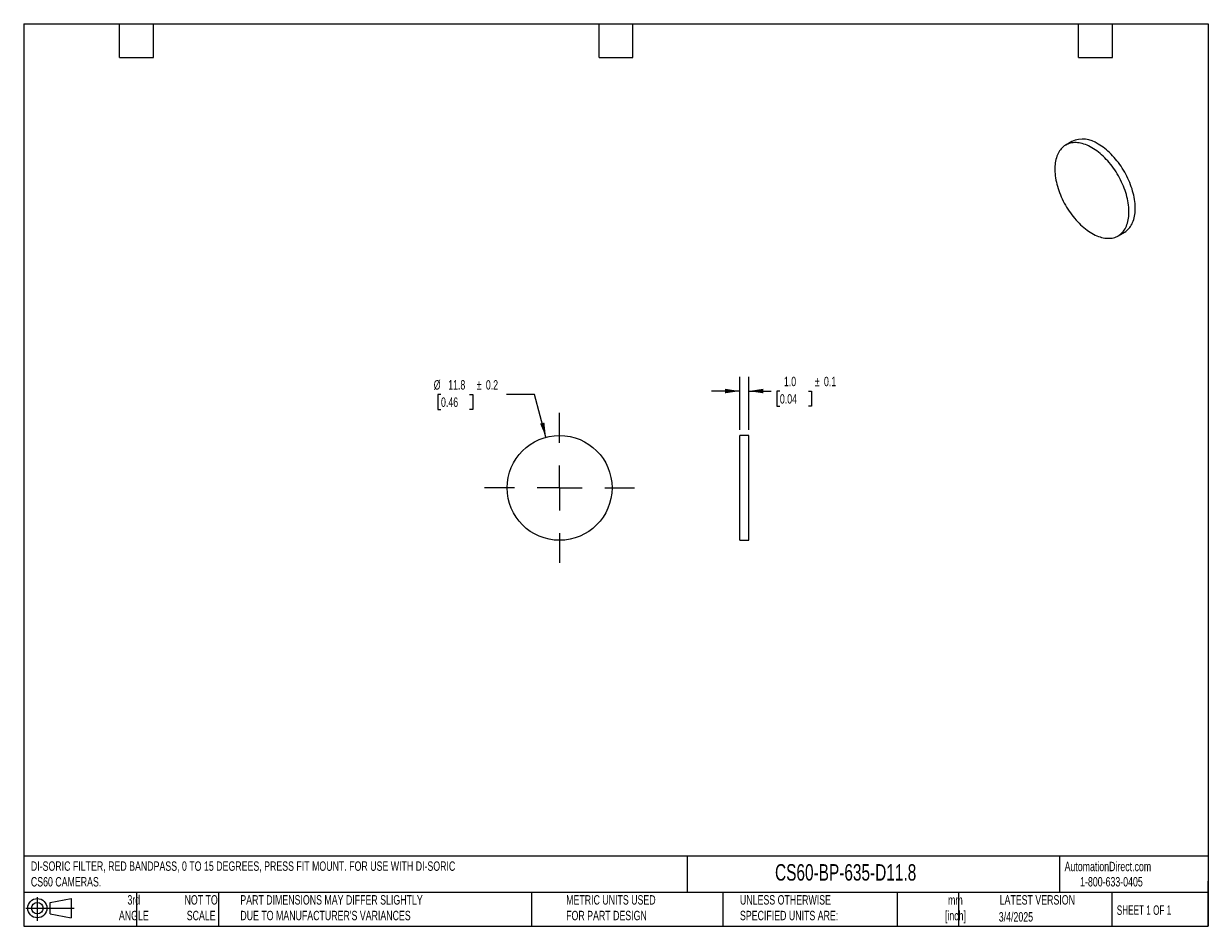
# Model space of a CAD drawing. Header units: millimetres. Extents: x 3 to 137, y 3 to 105.
import ezdxf

# ---------------------------------------------------------------- set-up
doc = ezdxf.new("R2010")
doc.units = ezdxf.units.MM
doc.header["$LTSCALE"] = 0.5
doc.linetypes.add('CENTERX2', pattern=[20.32, 12.7, -2.54, 2.54, -2.54])
doc.layers.add('CENTER', color=40, linetype='CENTERX2')
doc.layers.add('DIMENSIONS', color=140, linetype='Continuous', lineweight=25)
doc.layers.add('TEXT', color=140, linetype='Continuous', lineweight=25)
doc.styles.add('SLDTEXTSTYLE0', font='TXT', dxfattribs={"width": 0.7})
doc.styles.add('SLDTEXTSTYLE1', font='TXT', dxfattribs={"width": 0.65})
doc.dimstyles.new('SLDDIMSTYLE0', dxfattribs={"dimtxt": 1.079004, "dimasz": 1.651, "dimexe": 0, "dimexo": 0.0625, "dimgap": 0.269751, "dimtad": 0, "dimtih": 1, "dimtoh": 1, "dimrnd": 1e-09, "dimzin": 12, "dimdsep": 46, "dimtxsty": 'SLDTEXTSTYLE0', "dimsah": 1, "dimcen": 0, "dimadec": 0, "dimazin": 3, "dimtfac": 1, "dimtofl": 0, "dimtmove": 0, "dimatfit": 3, "dimfxl": 0, "dimfrac": 2, "dimtolj": 1, "dimtzin": 12, "dimarcsym": 0})
doc.dimstyles.new('SLDDIMSTYLE1', dxfattribs={"dimtxt": 1.079004, "dimasz": 1.651, "dimexe": 0, "dimexo": 0.0625, "dimgap": 0.269751, "dimtad": 0, "dimtih": 1, "dimtoh": 1, "dimrnd": 1e-09, "dimzin": 4, "dimdsep": 46, "dimtxsty": 'SLDTEXTSTYLE0', "dimsah": 1, "dimcen": 0.09, "dimadec": 0, "dimazin": 1, "dimtfac": 1, "dimtmove": 0, "dimatfit": 0, "dimfxl": 0, "dimfrac": 2, "dimtolj": 1, "dimtzin": 12, "dimarcsym": 0})

# ---------------------------------------------------------------- blocks, each defined once
blk = doc.blocks.new('Block11')
at = {"color": 7, "linetype": 'Continuous', "lineweight": 18}
for p, q in [((0, 1.44), (5.44, 1.44)), ((1.29, 2.66), (1.29, 0)), ((2.74, 2.08), (5.09, 2.52)), ((2.74, 0.8), (2.74, 2.08)), ((5.09, 2.52), (5.09, 0.37)), ((2.74, 0.8), (5.09, 0.37))]:
    blk.add_line(p, q, dxfattribs=at)
for radius in [1.08, 0.643]:
    blk.add_circle((1.29, 1.44), radius, dxfattribs=at)
blk = doc.blocks.new('Block12')
at = {"color": 7, "linetype": 'Continuous'}
blk.add_blockref('Block11', (0, 0), dxfattribs=at)
blk = doc.blocks.new('_D')
at = {"layer": 'DIMENSIONS'}
for p, q in [((50.15, 63.05), (49.78, 63.05)), ((49.78, 63.05), (49.78, 61.33)), ((53.35, 63.05), (53.72, 63.05)), ((53.72, 63.05), (53.72, 61.33)), ((60.68, 63.05), (57.51, 63.05)), ((61.97, 58.22), (60.68, 63.05)), ((49.78, 61.33), (50.15, 61.33)), ((53.72, 61.33), (53.35, 61.33))]:
    blk.add_line(p, q, dxfattribs=at)
blk.add_solid([(61.97, 58.22), (61.79, 59.88), (61.3, 59.75)], dxfattribs=at)
at = {"layer": 'DIMENSIONS', "char_height": 1.058, "attachment_point": 1, "style": 'SLDTEXTSTYLE0'}
for s, insert in [('%%c', (49.33, 64.65)), ('11.8', (50.96, 64.65)), ('%%p', (54.17, 64.65)), ('0.2', (55.2, 64.65)), ('0.46', (50.15, 62.7))]:
    blk.add_mtext(s, dxfattribs=dict(at, insert=insert))
blk = doc.blocks.new('SW_CENTERMARKSYMBOL_0')
at = {"layer": 'CENTER', "color": 0}
for p, q in [((0, 5.08), (0, 8.44)), ((0, 0), (0, 2.54)), ((-5.08, 0), (-8.44, 0)), ((0, 0), (-2.54, 0)), ((0, 0), (0, -2.54)), ((0, 0), (2.54, 0)), ((5.08, 0), (8.44, 0)), ((0, -5.08), (0, -8.44))]:
    blk.add_line(p, q, dxfattribs=at)
blk = doc.blocks.new('_D_1')
at = {"layer": 'DIMENSIONS'}
for p, q in [((83.79, 59.06), (83.79, 65.01)), ((84.79, 59.06), (84.79, 65.01)), ((83.79, 63.42), (80.61, 63.42)), ((84.79, 63.42), (87.33, 63.42)), ((88.3, 63.42), (87.94, 63.42)), ((87.94, 63.42), (87.94, 61.71)), ((91.51, 63.42), (91.87, 63.42)), ((91.87, 63.42), (91.87, 61.71)), ((87.94, 61.71), (88.3, 61.71)), ((91.87, 61.71), (91.51, 61.71))]:
    blk.add_line(p, q, dxfattribs=at)
for points in [[(83.79, 63.42), (82.13, 63.68), (82.13, 63.17)], [(84.79, 63.42), (86.44, 63.17), (86.44, 63.68)]]:
    blk.add_solid(points, dxfattribs=at)
at = {"layer": 'DIMENSIONS', "char_height": 1.058, "attachment_point": 1, "style": 'SLDTEXTSTYLE0'}
for s, insert in [('1.0', (88.75, 65.03)), ('%%p', (92.23, 65.03)), ('0.1', (93.26, 65.03)), ('0.04', (88.3, 63.07))]:
    blk.add_mtext(s, dxfattribs=dict(at, insert=insert))

msp = doc.modelspace()

# ---------------------------------------------------------------- linework, layer by layer
for p, q in [((121.18, 91.519), (120.473, 91.11)), ((126.373, 80.891), (127.08, 81.299)), ((84.785, 58.423), (83.785, 58.423)), ((83.785, 46.623), (83.785, 58.423)), ((84.785, 46.623), (84.785, 58.423)), ((83.785, 46.623), (84.785, 46.623))]:
    msp.add_line(p, q)
at = {"flags": 128}
for points in [[(123.423, 90.818), (123.239, 90.92), (123.054, 91.012), (122.871, 91.095), (122.689, 91.167), (122.508, 91.229), (122.328, 91.281), (122.151, 91.323), (121.977, 91.354), (121.805, 91.375), (121.637, 91.386), (121.472, 91.385), (121.311, 91.375), (121.153, 91.353), (121.001, 91.321), (120.853, 91.279), (120.71, 91.227), (120.573, 91.164), (120.441, 91.091), (120.315, 91.008), (120.194, 90.916), (120.081, 90.813), (119.974, 90.702), (119.873, 90.581), (119.78, 90.451), (119.693, 90.312), (119.614, 90.165), (119.543, 90.01), (119.479, 89.847), (119.423, 89.677), (119.374, 89.499), (119.334, 89.314), (119.301, 89.123), (119.277, 88.926), (119.26, 88.723), (119.252, 88.515), (119.252, 88.302), (119.26, 88.084), (119.277, 87.863), (119.301, 87.637), (119.334, 87.409), (119.374, 87.177), (119.423, 86.944), (119.479, 86.708), (119.543, 86.471), (119.614, 86.233), (119.693, 85.995), (119.78, 85.757), (119.873, 85.519), (119.974, 85.282), (120.081, 85.047), (120.194, 84.813), (120.315, 84.582), (120.441, 84.354), (120.573, 84.129), (120.71, 83.907), (120.853, 83.69), (121.001, 83.477), (121.153, 83.269), (121.311, 83.066), (121.472, 82.869), (121.637, 82.678), (121.805, 82.494), (121.977, 82.317), (122.151, 82.146), (122.328, 81.984), (122.508, 81.829), (122.689, 81.682), (122.871, 81.544), (123.054, 81.415), (123.239, 81.294), (123.423, 81.183), (123.608, 81.081), (123.792, 80.989), (123.975, 80.907), (124.158, 80.834), (124.339, 80.772), (124.518, 80.72), (124.695, 80.678), (124.869, 80.647), (125.041, 80.626), (125.209, 80.616), (125.374, 80.616), (125.536, 80.627), (125.693, 80.648), (125.845, 80.68), (125.993, 80.722), (126.136, 80.775), (126.274, 80.837), (126.406, 80.91), (126.532, 80.993), (126.652, 81.086), (126.765, 81.188), (126.873, 81.3), (126.973, 81.421), (127.066, 81.55), (127.153, 81.689), (127.232, 81.836), (127.303, 81.991), (127.367, 82.154), (127.424, 82.325), (127.472, 82.502), (127.513, 82.687), (127.545, 82.878), (127.57, 83.075), (127.586, 83.278), (127.594, 83.486), (127.594, 83.699), (127.586, 83.917), (127.57, 84.139), (127.545, 84.364), (127.513, 84.593), (127.472, 84.824), (127.424, 85.058), (127.367, 85.293), (127.303, 85.53), (127.232, 85.768), (127.153, 86.006), (127.066, 86.244), (126.973, 86.482), (126.873, 86.719), (126.765, 86.954), (126.652, 87.188), (126.532, 87.419), (126.406, 87.648), (126.274, 87.873), (126.136, 88.094), (125.993, 88.312), (125.845, 88.525), (125.693, 88.733), (125.536, 88.935), (125.374, 89.132), (125.209, 89.323), (125.041, 89.507), (124.869, 89.685), (124.695, 89.855), (124.518, 90.018), (124.339, 90.172), (124.158, 90.319), (123.975, 90.457), (123.792, 90.587), (123.608, 90.707), (123.423, 90.818)], [(127.08, 81.299), (127.113, 81.319), (127.239, 81.401), (127.359, 81.494), (127.472, 81.596), (127.58, 81.708), (127.68, 81.829), (127.774, 81.959), (127.86, 82.097), (127.939, 82.244), (128.01, 82.399), (128.074, 82.562), (128.131, 82.733), (128.179, 82.911), (128.22, 83.095), (128.252, 83.286), (128.277, 83.483), (128.293, 83.686), (128.301, 83.895), (128.301, 84.108), (128.293, 84.325), (128.277, 84.547), (128.252, 84.772), (128.22, 85.001), (128.179, 85.232), (128.131, 85.466), (128.074, 85.701), (128.01, 85.938), (127.939, 86.176), (127.86, 86.414), (127.774, 86.653), (127.68, 86.89), (127.58, 87.127), (127.472, 87.363), (127.359, 87.596), (127.239, 87.827), (127.113, 88.056), (126.981, 88.281), (126.843, 88.503), (126.7, 88.72), (126.552, 88.933), (126.4, 89.141), (126.243, 89.344), (126.082, 89.541), (125.917, 89.731), (125.748, 89.916), (125.576, 90.093), (125.402, 90.263), (125.225, 90.426), (125.046, 90.581), (124.865, 90.727), (124.682, 90.865), (124.499, 90.995), (124.315, 91.115), (124.13, 91.226)]]:
    msp.add_lwpolyline(points, dxfattribs=at)
msp.add_circle((63.501, 52.523), 5.9)
msp.add_arc((122.402, 88.817), 2.965, 54.35212, 114.33742)
at = {"layer": 'TEXT'}
for p, q in [((3.175, 104.775), (136.525, 104.775)), ((3.175, 104.775), (3.175, 3.175)), ((13.97, 100.965), (13.97, 104.775)), ((17.78, 100.965), (17.78, 104.775)), ((67.945, 100.965), (67.945, 104.775)), ((71.755, 100.965), (71.755, 104.775)), ((121.92, 100.965), (121.92, 104.775)), ((125.73, 100.965), (125.73, 104.775)), ((136.525, 104.775), (136.525, 3.175)), ((13.97, 100.965), (17.78, 100.965)), ((67.945, 100.965), (71.755, 100.965)), ((121.92, 100.965), (125.73, 100.965)), ((136.525, 11.063), (3.175, 11.063)), ((77.879, 11.063), (77.879, 6.985)), ((119.788, 11.063), (119.788, 6.985)), ((136.525, 3.175), (136.525, 8.255)), ((136.525, 6.985), (3.175, 6.985)), ((15.875, 6.985), (15.875, 3.175)), ((25.106, 6.985), (25.106, 3.175)), ((60.323, 6.985), (60.323, 3.175)), ((81.89, 6.985), (81.89, 3.175)), ((101.512, 6.985), (101.512, 3.175)), ((108.406, 6.985), (108.406, 3.175)), ((125.674, 6.985), (125.674, 3.175)), ((3.175, 3.175), (136.525, 3.175))]:
    msp.add_line(p, q, dxfattribs=at)

# ---------------------------------------------------------------- block references
at = {"layer": 'CENTER'}
msp.add_blockref('SW_CENTERMARKSYMBOL_0', (63.501, 52.523), dxfattribs=at)
at = {"layer": 'TEXT'}
msp.add_blockref('Block12', (3.419, 3.777), dxfattribs=at)

# ---------------------------------------------------------------- texts
at = {"color": 179, "linetype": 'Continuous', "lineweight": 18, "char_height": 1.05833, "attachment_point": 1, "style": 'SLDTEXTSTYLE0'}
for s, insert in [('AutomationDirect.com', (120.347, 10.438)), ('1-800-633-0405', (122.096, 8.719))]:
    msp.add_mtext(s, dxfattribs=dict(at, insert=insert))
at = {"layer": 'TEXT'}
for s, insert, char_height, attachment_point, style in [('DI-SORIC FILTER, RED BANDPASS, 0 TO 15 DEGREES, PRESS FIT MOUNT. FOR USE WITH DI-SORIC ^JCS60 CAMERAS.', (3.983, 10.481), 1.058333, 1, 'SLDTEXTSTYLE0'), ('CS60-BP-635-D11.8', (87.751, 10.171), 1.85208, 1, 'SLDTEXTSTYLE0'), ('3rd^JANGLE', (15.574, 6.682), 1.0583, 2, 'SLDTEXTSTYLE0'), ('NOT TO^JSCALE', (23.152, 6.682), 1.05833, 2, 'SLDTEXTSTYLE0'), ("PART DIMENSIONS MAY DIFFER SLIGHTLY ^JDUE TO MANUFACTURER'S VARIANCES", (27.56, 6.682), 1.05833, 1, 'SLDTEXTSTYLE0'), ('METRIC UNITS USED ^JFOR PART DESIGN', (64.239, 6.682), 1.05833, 1, 'SLDTEXTSTYLE0'), ('UNLESS OTHERWISE ^JSPECIFIED UNITS ARE:', (83.804, 6.682), 1.05833, 1, 'SLDTEXTSTYLE0'), ('LATEST VERSION', (117.276, 6.682), 1.05833, 2, 'SLDTEXTSTYLE0'), ('mm^J[inch]', (108.058, 6.665), 1.0583, 2, 'SLDTEXTSTYLE0'), ('SHEET 1 OF 1', (126.221, 5.526), 1.05833, 1, 'SLDTEXTSTYLE1'), ('3/4/2025', (114.87, 4.768), 1.0583, 2, 'SLDTEXTSTYLE0')]:
    msp.add_mtext(s, dxfattribs=dict(at, insert=insert, char_height=char_height, attachment_point=attachment_point, style=style))

# ---------------------------------------------------------------- dimensions: what is measured, and where the dimension line sits
at = {"layer": 'DIMENSIONS'}
dim = msp.add_diameter_dim_2p(p1=(65.028, 46.824), p2=(61.974, 58.222), text='<>%%p0.2', dimstyle='SLDDIMSTYLE0', dxfattribs=at)
dim.commit()
dim.dimension.update_dxf_attribs({"geometry": '_D', "text_midpoint": (53.419, 63.048), "dimtype": 163})
dim = msp.add_linear_dim(base=(84.785, 63.423), p1=(83.785, 58.423), p2=(84.785, 58.423), text='<>%%p0.1', dimstyle='SLDDIMSTYLE1', dxfattribs=at)
dim.commit()
dim.dimension.update_dxf_attribs({"geometry": '_D_1', "text_midpoint": (91.571, 63.423), "dimtype": 160})

doc.saveas('drawing.dxf')
